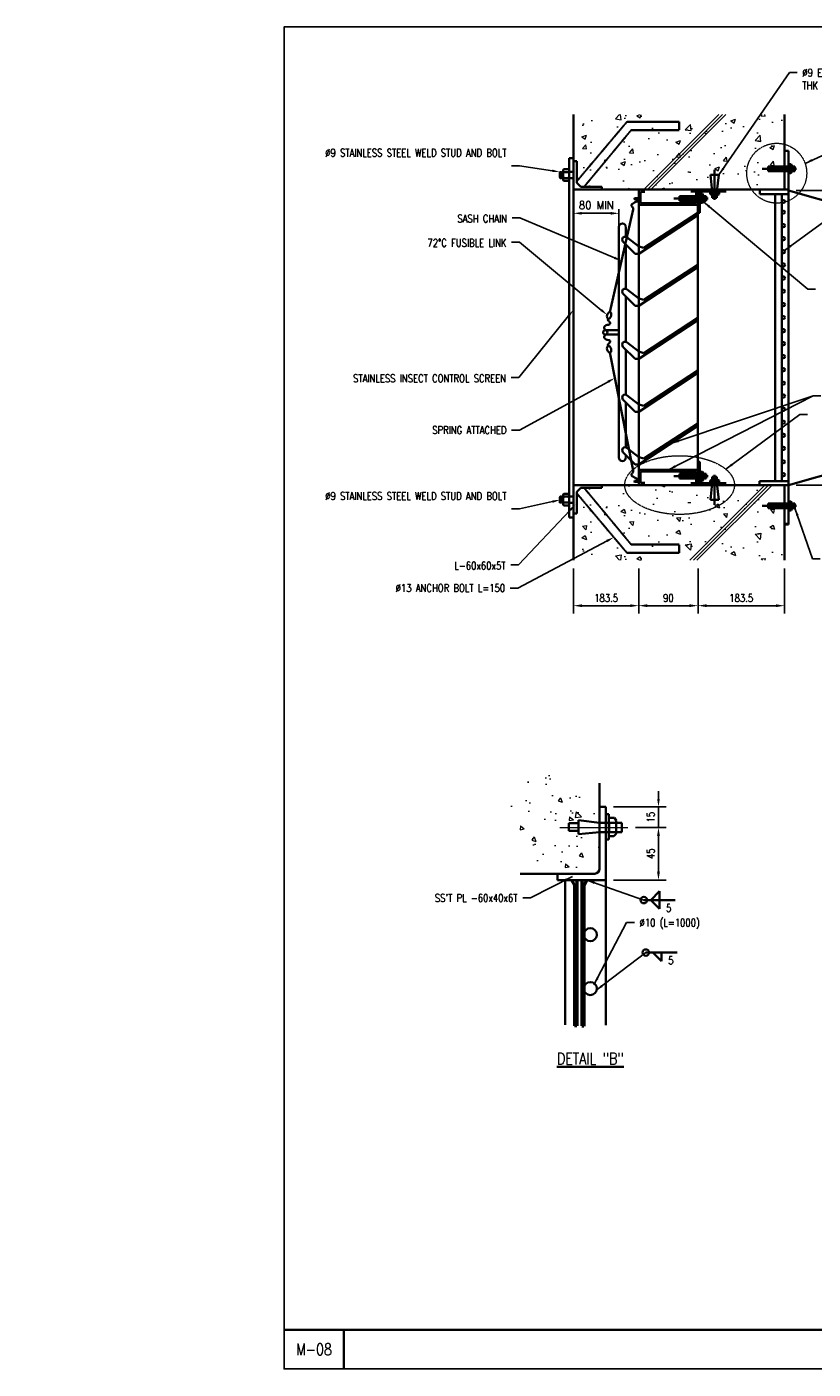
# Model space of a CAD drawing. Header units: millimetres. Extents: x -506728 to 491628, y -8 to 52070.
# Tile 1 of 13: x -9984 to 20530, y -8 to 52070. Entities that reach past the tile are written whole.
import ezdxf
from ezdxf import colors
from ezdxf.entities.mleader import LeaderData, LeaderLine
from ezdxf.math import Vec2, Vec3

# ---------------------------------------------------------------- set-up
doc = ezdxf.new("R2010")
doc.units = ezdxf.units.MM
doc.linetypes.add('CENTER2', pattern=[1.125, 0.75, -0.125, 0.125, -0.125])
doc.linetypes.add('HIDDEN', pattern=[0.375, 0.25, -0.125])
doc.layers.add('G-ANNO-TTLB-TEXT', color=3, linetype='Continuous')
doc.layers.add('M-DETL-FINE', color=8, linetype='Continuous')
for name, color, linetype, lineweight in [('M-ANNO-TEXT-DUCT', 2, 'Continuous', 35), ('M-SECT-GRPH', 3, 'Continuous', 35), ('M-SECT-MBND-THIN', 1, 'Continuous', 18), ('M-SECT-MCUT', 4, 'Continuous', 50)]:
    doc.layers.add(name, color=color, linetype=linetype, lineweight=lineweight)
doc.styles.add('1-100  1-8', font='simplex.shx', dxfattribs={"width": 0.9, "height": 318})
doc.styles.add('ROMANS', font='ROMANS.shx', dxfattribs={"width": 0.8})
doc.styles.get("Standard").update_dxf_attribs({"font": 'romans.shx', "width": 0.8, "height": 3})
doc.styles.add('Text', font='romans.shx', dxfattribs={"width": 0.8, "height": 3})
doc.dimstyles.new('1-100  1-8', dxfattribs={"dimscale": 100, "dimtxt": 318, "dimasz": 3.18, "dimexe": 1.59, "dimexo": 1.59, "dimgap": 1.59, "dimtad": 1, "dimtih": 1, "dimtoh": 1, "dimdec": 0, "dimzin": 0, "dimdsep": 46, "dimtxsty": '1-100  1-8', "dimcen": 3.18, "dimclrd": 256, "dimclre": 256, "dimclrt": 256, "dimadec": 0, "dimazin": 0, "dimtfac": 1, "dimtdec": 0, "dimtofl": 0, "dimtmove": 0, "dimatfit": 3, "dimfxl": 1, "dimtolj": 1, "dimtzin": 0, "dimlwd": -1, "dimlwe": -1, "dimarcsym": 0})
doc.dimstyles.new('NFL_1', dxfattribs={"dimscale": 0, "dimtxt": 3, "dimasz": 3.3, "dimexe": 3, "dimexo": 3, "dimgap": 1.5, "dimtad": 1, "dimdec": 0, "dimzin": 3, "dimdsep": 46, "dimtxsty": 'Text', "dimblk1": 'ARCHTICK', "dimblk2": 'ARCHTICK', "dimsah": 1, "dimcen": 3, "dimdle": 3, "dimclrd": 1, "dimclre": 1, "dimclrt": 2, "dimadec": 0, "dimazin": 0, "dimtfac": 0.75, "dimtdec": 0, "dimtmove": 2, "dimatfit": 3, "dimfxl": 0.125, "dimtfillclr": 1, "dimfrac": 2, "dimtolj": 1, "dimtzin": 0, "dimarcsym": 0})
doc.dimstyles.new('TBGA_100', dxfattribs={"dimscale": 100, "dimtxt": 3, "dimasz": 3, "dimexe": 2, "dimexo": 2, "dimgap": 2, "dimtad": 1, "dimtoh": 1, "dimdec": 3, "dimzin": 11, "dimdsep": 46, "dimtxsty": 'Standard', "dimcen": 0, "dimadec": 0, "dimazin": 3, "dimtfac": 0.85, "dimtdec": 3, "dimtmove": 0, "dimatfit": 3, "dimfxl": 1, "dimfrac": 1, "dimtolj": 1, "dimtzin": 15, "dimarcsym": 0})

# ---------------------------------------------------------------- blocks, each defined once
blk = doc.blocks.new('*D47')
at = {"layer": 'Defpoints', "color": 0, "transparency": 16777216}
for p in [(11229, 31351), (13761, 31351), (13761, 29613)]:
    blk.add_point(p, dxfattribs=at)
at = {"layer": 'M-ANNO-TEXT-DUCT', "color": 1, "lineweight": -2, "transparency": 16777216}
for p, q in [((11229, 31051), (11229, 29313)), ((13761, 31051), (13761, 29313)), ((11559, 29613), (13431, 29613))]:
    blk.add_line(p, q, dxfattribs=at)
at = {"layer": 'M-ANNO-TEXT-DUCT', "color": 1, "transparency": 16777216}
for points in [[(11559, 29668), (11559, 29558), (11229, 29613)], [(13431, 29668), (13431, 29558), (13761, 29613)]]:
    blk.add_solid(points, dxfattribs=at)
at = {"layer": 'M-ANNO-TEXT-DUCT', "color": 2, "transparency": 16777216, "insert": (12495, 29913), "char_height": 300, "attachment_point": 5, "style": 'Text'}
blk.add_mtext('\\A1;183.5', dxfattribs=at)
blk = doc.blocks.new('*D49')
at = {"layer": 'Defpoints', "color": 0, "transparency": 16777216}
for p in [(13761, 31351), (16061, 31351), (13761, 29613)]:
    blk.add_point(p, dxfattribs=at)
at = {"layer": 'M-ANNO-TEXT-DUCT', "color": 1, "lineweight": -2, "transparency": 16777216}
for p, q in [((13761, 31051), (13761, 29313)), ((16061, 31051), (16061, 29313)), ((15731, 29613), (14091, 29613))]:
    blk.add_line(p, q, dxfattribs=at)
at = {"layer": 'M-ANNO-TEXT-DUCT', "color": 1, "transparency": 16777216}
for points in [[(14091, 29668), (14091, 29558), (13761, 29613)], [(15731, 29668), (15731, 29558), (16061, 29613)]]:
    blk.add_solid(points, dxfattribs=at)
at = {"layer": 'M-ANNO-TEXT-DUCT', "color": 2, "transparency": 16777216, "insert": (14911, 29913), "char_height": 300, "attachment_point": 5, "style": 'Text'}
blk.add_mtext('\\A1;90', dxfattribs=at)
blk = doc.blocks.new('*D48')
at = {"layer": 'Defpoints', "color": 0, "transparency": 16777216}
for p in [(16061, 31351), (19418, 31351), (19418, 29613)]:
    blk.add_point(p, dxfattribs=at)
at = {"layer": 'M-ANNO-TEXT-DUCT', "color": 1, "lineweight": -2, "transparency": 16777216}
for p, q in [((16061, 31051), (16061, 29313)), ((19418, 31051), (19418, 29313)), ((16391, 29613), (19088, 29613))]:
    blk.add_line(p, q, dxfattribs=at)
at = {"layer": 'M-ANNO-TEXT-DUCT', "color": 1, "transparency": 16777216}
for points in [[(16391, 29668), (16391, 29558), (16061, 29613)], [(19088, 29668), (19088, 29558), (19418, 29613)]]:
    blk.add_solid(points, dxfattribs=at)
at = {"layer": 'M-ANNO-TEXT-DUCT', "color": 2, "transparency": 16777216, "insert": (17739, 29913), "char_height": 300, "attachment_point": 5, "style": 'Text'}
blk.add_mtext('\\A1;183.5', dxfattribs=at)
blk = doc.blocks.new('*D78')
at = {"layer": 'Defpoints', "color": 0, "transparency": 16777216}
for p in [(13486, 21011), (12483, 18969), (14527, 18969)]:
    blk.add_point(p, dxfattribs=at)
at = {"layer": 'M-ANNO-TEXT-DUCT', "color": 1, "lineweight": -2, "transparency": 16777216}
for p, q in [((13786, 21011), (14827, 21011)), ((14527, 20681), (14527, 19299)), ((12783, 18969), (14827, 18969))]:
    blk.add_line(p, q, dxfattribs=at)
at = {"layer": 'M-ANNO-TEXT-DUCT', "color": 1, "transparency": 16777216}
for points in [[(14472, 20681), (14582, 20681), (14527, 21011)], [(14472, 19299), (14582, 19299), (14527, 18969)]]:
    blk.add_solid(points, dxfattribs=at)
at = {"layer": 'M-ANNO-TEXT-DUCT', "color": 2, "transparency": 16777216, "insert": (14227, 19990), "char_height": 300, "attachment_point": 5, "rotation": 90, "style": 'Text'}
blk.add_mtext('\\A1;45', dxfattribs=at)
blk = doc.blocks.new('*D46')
at = {"layer": 'Defpoints', "color": 0, "transparency": 16777216}
for p in [(12995, 44835), (11229, 44217), (12995, 44217)]:
    blk.add_point(p, dxfattribs=at)
at = {"layer": 'G-ANNO-TTLB-TEXT', "transparency": 16777216}
for p, q in [((11229, 44376), (11229, 44994)), ((11547, 44835), (12677, 44835)), ((12995, 44376), (12995, 44994))]:
    blk.add_line(p, q, dxfattribs=at)
for points in [[(11547, 44888), (11547, 44782), (11229, 44835)], [(12677, 44888), (12677, 44782), (12995, 44835)]]:
    blk.add_solid(points, dxfattribs=at)
at = {"layer": 'G-ANNO-TTLB-TEXT', "transparency": 16777216, "insert": (12112, 45153), "char_height": 318, "attachment_point": 5, "style": '1-100  1-8'}
blk.add_mtext('\\A1;80 MIN', dxfattribs=at)
blk = doc.blocks.new('AecDtl_BoltNutSideThreads_CHex')
for p, q in [((0, 0.7), (0, -0.7)), ((1, 0.7), (1, -0.7))]:
    blk.add_line(p, q)
at = {"color": 0, "linetype": 'ByBlock', "lineweight": -2}
for p, q in [((0.87, 0.94), (0.12, 0.94)), ((0.87, 0.47), (0.12, 0.47)), ((0.87, -0.47), (0.12, -0.47)), ((0.87, -0.94), (0.12, -0.94)), ((1.5, -0.39), (1.5, -0.39))]:
    blk.add_line(p, q, dxfattribs=at)
blk.add_lwpolyline([(1, 0.5), (1.06, 0.39), (1.12, 0.5), (1.19, 0.39), (1.25, 0.5), (1.31, 0.39), (1.37, 0.5), (1.44, 0.39), (1.5, 0.5), (1.5, -0.39), (1.44, -0.5), (1.37, -0.39), (1.31, -0.5), (1.25, -0.39), (1.19, -0.5), (1.12, -0.39), (1.06, -0.5), (1, -0.39)], dxfattribs=at)
for centre, radius, start, end in [((0.28, 0.7), 0.283, 123.8901, 236.1099), ((0.94, 0), 0.943, 150.1582, 209.8418), ((0.72, 0.7), 0.283, 303.8901, 56.1099), ((0.06, 0), 0.943, 330.1582, 29.8418), ((0.28, -0.7), 0.283, 123.8901, 236.1099), ((0.72, -0.7), 0.283, 303.8901, 56.1099)]:
    blk.add_arc(centre, radius, start, end, dxfattribs=at)
at = {"layer": 'M-DETL-FINE'}
for p, q in [((1.06, 0.39), (1, -0.39)), ((1.06, -0.5), (1.12, 0.5)), ((1.19, 0.39), (1.12, -0.39)), ((1.19, -0.5), (1.25, 0.5)), ((1.31, 0.39), (1.25, -0.39)), ((1.31, -0.5), (1.37, 0.5)), ((1.44, 0.39), (1.37, -0.39)), ((1.44, -0.5), (1.47, 0.09))]:
    blk.add_line(p, q, dxfattribs=at)
blk = doc.blocks.new('*D81')
at = {"layer": 'Defpoints', "color": 0, "transparency": 16777216}
for p in [(19571, 45722), (19571, 34292), (33519, 34292)]:
    blk.add_point(p, dxfattribs=at)
at = {"layer": 'M-ANNO-TEXT-DUCT', "color": 1, "lineweight": -2, "transparency": 16777216}
for p, q in [((19871, 45722), (33819, 45722)), ((33519, 45392), (33519, 34622)), ((19871, 34292), (33819, 34292))]:
    blk.add_line(p, q, dxfattribs=at)
at = {"layer": 'M-ANNO-TEXT-DUCT', "color": 1, "transparency": 16777216}
for points in [[(33464, 45392), (33574, 45392), (33519, 45722)], [(33464, 34622), (33574, 34622), (33519, 34292)]]:
    blk.add_solid(points, dxfattribs=at)
at = {"layer": 'M-ANNO-TEXT-DUCT', "color": 2, "transparency": 16777216, "insert": (33219, 40007), "char_height": 300, "attachment_point": 5, "rotation": 90, "style": 'Text'}
blk.add_mtext('\\A1;600', dxfattribs=at)
blk = doc.blocks.new('*D82')
at = {"layer": 'Defpoints', "color": 0, "transparency": 16777216}
for p in [(12483, 21810), (14527, 21810), (13341, 21011)]:
    blk.add_point(p, dxfattribs=at)
at = {"layer": 'M-ANNO-TEXT-DUCT', "color": 1, "lineweight": -2, "transparency": 16777216}
for p, q in [((14527, 22110), (14527, 22410)), ((12783, 21810), (14827, 21810)), ((14527, 21011), (14527, 21810)), ((13641, 21011), (14827, 21011)), ((14527, 20711), (14527, 20411))]:
    blk.add_line(p, q, dxfattribs=at)
at = {"layer": 'M-ANNO-TEXT-DUCT', "color": 1, "transparency": 16777216}
for points in [[(14477, 22110), (14577, 22110), (14527, 21810)], [(14477, 20711), (14577, 20711), (14527, 21011)]]:
    blk.add_solid(points, dxfattribs=at)
at = {"layer": 'M-ANNO-TEXT-DUCT', "color": 2, "transparency": 16777216, "insert": (14227, 21411), "char_height": 300, "attachment_point": 5, "rotation": 90, "style": 'Text'}
blk.add_mtext('\\A1;15', dxfattribs=at)

msp = doc.modelspace()

# ---------------------------------------------------------------- hatches: boundary and pattern name
at = {"layer": 'M-SECT-MBND-THIN'}
h = msp.add_hatch(dxfattribs=at)
h.set_pattern_fill('AR-CONC', color=256, scale=10, style=0)
h.set_pattern_definition([(50, (-21392.1, 22033.9), (1821.847, -159.39), [190.5, -2095.5]), (355, (-21392, 22034), (-352.43, 1910.57), [152.4, -1676.4]), (100.451, (-21240.3, 22020.6), (1469.425, 1751.17), [161.9, -1780.9]), (46.184, (-21392, 22542), (2710.79, -420.42), [285.75, -3143.25]), (96.6356, (-21166.2, 22507), (2374.04, 2474.26), [242.85, -2671.35]), (351.184, (-21392, 22542), (2374.05, 2474.25), [228.6, -2514.6]), (21, (-21138.1, 22414.9), (1516.15, -1022.655), [190.5, -2095.5]), (326, (-21138, 22415), (618.02, 1841.88), [152.4, -1676.4]), (71.4514, (-21011.7, 22329.7), (2134.165, 819.23), [161.9, -1780.9]), (37.5, (-21392.1, 22033.9), (30.886, 845.55), [0, -1656.08, 0, -1701.8, 0, -1682.75]), (7.5, (-21392.1, 22033.9), (668.197, 1001.806), [0, -970.28, 0, -1617.98, 0, -641.35]), (327.5, (-21958.5, 22033.9), (1355.906, -57.287), [0, -635, 0, -1981.2, 0, -2628.9]), (317.5, (-22212.5, 22033.9), (1481.292, 254.265), [0, -825.5, 0, -1315.72, 0, -1866.9])])
h.paths.add_polyline_path([(17147.2, 48666.4), (17011.5, 48666.4), (14100.4, 45755.3), (14236.1, 45755.3)])
h.paths.add_polyline_path([(17011.5, 48666.4), (16870.9, 48666.4), (13959.9, 45755.3), (14100.4, 45755.3)])
h.paths.add_polyline_path([(19417.5, 48666.4), (17147.2, 48666.4), (14236.1, 45755.3), (16606.1, 45755.3), (16551.9, 46328.1), (16872.5, 46328.1), (16802.1, 45755.3), (19417.5, 45755.3), (19417.5, 46465.7), (18778.2, 46465.7), (18778.2, 46645.5), (19417.5, 46645.5)])
h.paths.add_polyline_path([(16870.9, 48666.4), (11228.5, 48666.4), (11228.5, 46862.1), (11362.8, 46862.1), (11362.8, 46015), (11514.9, 45862.9), (12323.2, 45862.9), (12323.2, 45755.3), (13959.9, 45755.3)])
h = msp.add_hatch(dxfattribs=at)
h.set_pattern_fill('AR-CONC', color=256, scale=10, style=0)
h.set_pattern_definition([(310, (-21392.1, 58013.9), (1821.847, 159.39), [190.5, -2095.5]), (5, (-21392, 58013.9), (-352.43, -1910.57), [152.4, -1676.4]), (259.549, (-21240.3, 58027.1), (1469.425, -1751.17), [161.9, -1780.9]), (313.816, (-21392, 57505.9), (2710.79, 420.42), [285.75, -3143.25]), (263.3644, (-21166.2, 57541), (2374.04, -2474.26), [242.85, -2671.35]), (8.816, (-21392, 57506), (2374.05, -2474.25), [228.6, -2514.6]), (339, (-21138.1, 57632.9), (1516.15, 1022.655), [190.5, -2095.5]), (34, (-21138, 57632.9), (618.02, -1841.88), [152.4, -1676.4]), (288.5486, (-21011.7, 57718), (2134.165, -819.23), [161.9, -1780.9]), (322.5, (-21392.1, 58013.87), (30.886, -845.55), [0, -1656.08, 0, -1701.8, 0, -1682.75]), (352.5, (-21392.1, 58013.9), (668.197, -1001.806), [0, -970.28, 0, -1617.98, 0, -641.35]), (32.5, (-21958.5, 58013.87), (1355.906, 57.287), [0, -635, 0, -1981.2, 0, -2628.9]), (42.5, (-22212.5, 58013.9), (1481.292, -254.265), [0, -825.5, 0, -1315.72, 0, -1866.9])])
h.paths.add_polyline_path([(17147.2, 31381.4), (17011.5, 31381.4), (14100.4, 34292.5), (14236.1, 34292.5)])
h.paths.add_polyline_path([(17011.5, 31381.4), (16870.9, 31381.4), (13959.9, 34292.5), (14100.4, 34292.5)])
h.paths.add_polyline_path([(19417.5, 31381.4), (17147.2, 31381.4), (14236.1, 34292.5), (16606.1, 34292.5), (16551.9, 33719.7), (16872.5, 33719.7), (16802.1, 34292.5), (19417.5, 34292.5), (19417.5, 33582.1), (18778.2, 33582.1), (18778.2, 33402.2), (19417.5, 33402.2)])
h.paths.add_polyline_path([(16870.9, 31381.4), (11228.5, 31381.4), (11228.5, 33185.7), (11362.8, 33185.7), (11362.8, 34032.8), (11514.9, 34184.8), (12323.2, 34184.8), (12323.2, 34292.5), (13959.9, 34292.5)])
h = msp.add_hatch(dxfattribs=at)
h.set_pattern_fill('AR-CONC', color=256, scale=10, angle=-90, style=0)
h.set_pattern_definition([(320, (-35724, 88073), (-159.39, -1821.847), [190.5, -2095.5]), (265, (-35724, 88073), (1910.566, 352.43), [152.4, -1676.4]), (10.451, (-35737.3, 87921.1), (1751.167, -1469.425), [161.9, -1780.9]), (316.1842, (-35216, 88073), (-420.423, -2710.79), [285.75, -3143.25]), (6.6356, (-35251, 87847), (2474.256, -2374.04), [242.85, -2671.35]), (261.184, (-35216, 88073), (2474.25, -2374.05), [228.6, -2514.6]), (291, (-35343, 87819), (-1022.655, -1516.15), [190.5, -2095.5]), (236, (-35343, 87819), (1841.88, -618.02), [152.4, -1676.4]), (341.4514, (-35428.2, 87692.6), (819.23, -2134.165), [161.9, -1780.9]), (307.5, (-35724, 88072.96), (845.5504, -30.886), [0, -1656.08, 0, -1701.8, 0, -1682.75]), (277.5, (-35724, 88073), (1001.806, -668.197), [0, -970.28, 0, -1617.98, 0, -641.35]), (237.5, (-35724, 88639.4), (-57.2874, -1355.906), [0, -635, 0, -1981.2, 0, -2628.9]), (227.5, (-35724, 88893.4), (254.265, -1481.292), [0, -825.5, 0, -1315.72, 0, -1866.9])])
h.paths.add_polyline_path([(12053.7, 19211.5, 0.4050648), (12243.5, 19407.4), (12243.5, 20826.3), (11419.9, 20751.1), (11419.9, 20881.8), (11054.2, 20881.8), (11054.2, 21169.3), (11419.9, 21169.3), (11419.9, 21291.3), (12243.5, 21186), (12243.5, 22503.4), (9842.7, 23146.7), (8648.5, 21952.5), (9157.6, 19211.5)])
at = {"layer": 'M-SECT-MCUT'}
h = msp.add_hatch(color=256, dxfattribs=at)
h.paths.add_polyline_path([(11628.3, 13306.6), (11628.3, 18748.1), (11752, 18961.6), (11546.8, 18961.6), (11546.8, 13306.6)])
h.paths.add_polyline_path([(11272, 18755.6), (11272, 13314), (11353.5, 13314), (11353.5, 18961.6), (11152.1, 18961.6)])

# ---------------------------------------------------------------- linework, layer by layer
at = {"layer": 'Defpoints'}
msp.add_lwpolyline([(76200, 52070), (0, 52070), (0, 0), (76200, 0)], close=True, dxfattribs=at)
at = {"layer": 'M-ANNO-TEXT-DUCT'}
for p, q in [((14569.3, 18530.9), (14230.3, 18191.8)), ((14569.3, 18530.9), (14569.3, 17852.7)), ((13957.4, 18191.8), (15170.8, 18191.8)), ((14569.3, 17852.7), (14230.3, 18191.8)), ((14033.6, 16154.2), (15247, 16154.2)), ((14645.6, 15815.2), (14306.5, 16154.2)), ((14645.6, 15815.2), (14645.6, 16154.2)), ((76200, 1519), (16.8, 1519)), ((2322.9, 1519), (2322.9, -7.9))]:
    msp.add_line(p, q, dxfattribs=at)
for centre in [(13957.4, 18191.8), (14033.6, 16154.2)]:
    msp.add_circle(centre, 125.3, dxfattribs=at)
at = {"layer": 'M-SECT-GRPH'}
for p, q in [((11228.5, 45755.3), (11228.5, 48666.4)), ((19417.5, 45755.3), (19417.5, 48665.3)), ((11228.5, 46969), (11066.7, 46969)), ((11066.7, 46969), (11066.7, 33039.4)), ((19571.2, 47261.2), (19417.5, 47261.2)), ((19571.2, 45755.3), (19571.2, 47261.2)), ((11228.5, 46862.1), (11362.8, 46862.1)), ((11362.8, 46862.1), (11362.8, 46015)), ((16705.6, 46517.6), (16705.6, 45363.4)), ((18551.3, 46558.1), (19888.7, 46558.1)), ((19818.7, 46645.5), (18778.2, 46645.5)), ((18778.2, 46645.5), (18778.2, 46465.7)), ((18778.2, 46465.7), (19818.7, 46465.7)), ((19571.2, 46740.5), (19676.2, 46740.5)), ((19663.6, 46388.3), (19571.2, 46388.3)), ((19705.9, 46430.7), (19663.6, 46388.3)), ((19676.2, 46740.5), (19705.9, 46688.9)), ((19705.9, 46688.9), (19705.9, 46430.7)), ((19818.7, 46465.7), (19818.7, 46645.5)), ((11362.8, 46015), (11514.9, 45862.9)), ((11514.9, 45862.9), (12323.2, 45862.9)), ((12323.2, 45862.9), (12323.2, 45755.3)), ((16551.9, 46328.1), (16872.5, 46328.1)), ((16613.2, 45681), (16551.9, 46328.1)), ((16872.5, 46328.1), (16793, 45681)), ((19571.2, 45755.3), (11228.5, 45755.3)), ((13761.3, 45755.3), (13761.3, 34292.5)), ((14001.5, 45672.2), (13824.4, 45672.2)), ((13824.4, 45672.2), (13824.4, 45229.7)), ((15116.8, 45411.1), (16454.2, 45411.1)), ((16384.2, 45498.5), (15343.7, 45498.5)), ((15343.7, 45498.5), (15343.7, 45318.6)), ((15343.7, 45318.6), (16384.2, 45318.6)), ((15785.6, 45681), (17149.2, 45681)), ((15989.3, 45229.7), (15989.3, 45681)), ((16060.8, 45755.3), (16060.8, 34292.5)), ((16134.1, 45681), (16134.1, 44856.7)), ((16136.7, 45593.4), (16241.7, 45593.4)), ((16241.7, 45593.4), (16271.5, 45541.9)), ((16271.5, 45541.9), (16271.5, 45283.6)), ((16384.2, 45318.6), (16384.2, 45498.5)), ((16535.8, 45588.5), (16535.8, 45680.9)), ((16578.2, 45546.1), (16535.8, 45588.5)), ((16836.4, 45546.1), (16578.2, 45546.1)), ((16793, 45681), (16613.2, 45681)), ((16613.2, 45433.4), (16613.2, 45681)), ((16613.2, 45433.4), (16793, 45433.4)), ((16793, 45433.4), (16793, 45681)), ((16888, 45575.9), (16836.4, 45546.1)), ((16888, 45680.9), (16888, 45575.9)), ((18458.3, 45755.3), (18458.3, 45574.5)), ((18458.3, 45574.5), (19571.2, 45574.5)), ((19571.2, 45574.5), (18458.3, 45574.5)), ((19058.4, 45574.5), (19058.4, 34440.1)), ((19319.7, 45574.5), (19319.7, 34440.1)), ((19571.2, 45574.5), (19571.2, 45755.3)), ((19571.2, 45574.5), (19571.2, 32759.1)), ((13546.7, 44981.1), (12646, 41000.8)), ((13761.3, 45163.8), (16060.8, 45163.8)), ((13824.4, 45229.7), (15989.3, 45229.7)), ((13964.1, 43491.7), (16060.8, 44857.6)), ((16134.1, 44856.7), (16060.8, 44857.6)), ((16229.1, 45241.3), (16136.7, 45241.3)), ((16271.5, 45283.6), (16229.1, 45241.3)), ((12994.5, 35358.4), (12994.5, 44308.6)), ((16060.8, 44765), (13761.3, 43262)), ((13309.3, 43895.8), (13761.3, 43546)), ((13624.7, 43262), (13150.1, 43736.6)), ((13761.3, 43262), (13624.7, 43262)), ((13761.3, 43546), (13964.1, 43491.7)), ((16060.8, 42747.9), (13761.3, 41244.9)), ((13964.1, 41474.6), (16060.8, 42840.5)), ((13624.7, 41244.9), (13150.1, 41719.5)), ((13309.3, 41878.7), (13761.3, 41528.9)), ((13761.3, 41244.9), (13624.7, 41244.9)), ((13761.3, 41528.9), (13964.1, 41474.6)), ((16060.8, 40688.3), (13761.3, 39185.3)), ((13964.1, 39415), (16060.8, 40780.9)), ((12486.5, 40297.8), (12994.5, 40297.8)), ((12486.5, 40135.1), (12994.5, 40135.1)), ((13624.7, 39185.3), (13150.1, 39659.9)), ((13309.3, 39819.1), (13761.3, 39469.3)), ((13546.7, 34854.5), (12645.4, 39431.9)), ((13761.3, 39185.3), (13624.7, 39185.3)), ((13761.3, 39469.3), (13964.1, 39415)), ((16060.8, 38640.4), (13761.3, 37137.5)), ((13964.1, 37367.1), (16060.8, 38733)), ((13624.7, 37137.5), (13150.1, 37612.1)), ((13309.3, 37771.3), (13761.3, 37421.4)), ((13761.3, 37137.5), (13624.7, 37137.5)), ((13761.3, 37421.4), (13964.1, 37367.1)), ((16060.8, 36592.7), (13761.3, 35089.7)), ((13964.1, 35319.4), (16060.8, 36685.3)), ((13624.7, 35089.7), (13150.1, 35564.3)), ((13309.3, 35723.5), (13761.3, 35373.7)), ((13761.3, 35089.7), (13624.7, 35089.7)), ((13761.3, 35373.7), (13964.1, 35319.4)), ((16134.1, 35191.1), (16060.8, 35190.2)), ((16134.1, 34366.8), (16134.1, 35191.1)), ((13761.3, 34884), (16060.8, 34884)), ((13824.4, 34375.6), (13824.4, 34818.1)), ((13824.4, 34818.1), (15989.3, 34818.1)), ((14001.5, 34375.6), (13824.4, 34375.6)), ((15116.8, 34636.7), (16454.2, 34636.7)), ((15343.7, 34729.2), (16384.2, 34729.2)), ((15343.7, 34549.3), (15343.7, 34729.2)), ((16384.2, 34549.3), (15343.7, 34549.3)), ((15989.3, 34818.1), (15989.3, 34366.8)), ((16229.1, 34806.5), (16136.7, 34806.5)), ((16136.7, 34454.4), (16241.7, 34454.4)), ((16271.5, 34764.1), (16229.1, 34806.5)), ((16241.7, 34454.4), (16271.5, 34505.9)), ((16271.5, 34505.9), (16271.5, 34764.1)), ((16384.2, 34729.2), (16384.2, 34549.3)), ((16578.2, 34501.6), (16535.8, 34459.3)), ((16535.8, 34459.3), (16535.8, 34366.9)), ((16836.4, 34501.6), (16578.2, 34501.6)), ((16613.2, 34614.4), (16793, 34614.4)), ((16613.2, 34614.4), (16613.2, 34366.8)), ((16705.6, 33530.2), (16705.6, 34684.4)), ((16793, 34614.4), (16793, 34366.8)), ((16888, 34471.9), (16836.4, 34501.6)), ((16888, 34366.9), (16888, 34471.9)), ((18453.3, 34292.5), (18453.3, 34440.1)), ((18453.3, 34440.1), (19571.2, 34440.1)), ((19571.2, 34292.5), (11228.5, 34292.5)), ((11228.5, 34292.5), (11228.5, 31554.2)), ((19571.2, 34292.5), (11228.5, 34292.5)), ((11228.5, 34292.5), (11228.5, 31381.4)), ((11362.8, 34032.8), (11514.9, 34184.8)), ((11362.8, 33185.7), (11362.8, 34032.8)), ((11514.9, 34184.8), (12323.2, 34184.8)), ((12323.2, 34184.8), (12323.2, 34292.5)), ((15785.6, 34366.8), (17149.2, 34366.8)), ((16613.2, 34366.8), (16551.9, 33719.7)), ((16793, 34366.8), (16613.2, 34366.8)), ((16872.5, 33719.7), (16793, 34366.8)), ((19417.5, 34292.5), (19417.5, 31382.5)), ((19420.1, 34292.5), (19420.1, 31712.6)), ((19571.2, 34292.5), (19571.2, 32786.6)), ((16551.9, 33719.7), (16872.5, 33719.7)), ((18551.3, 33489.7), (19888.7, 33489.7)), ((18778.2, 33582.1), (19818.7, 33582.1)), ((18778.2, 33402.2), (18778.2, 33582.1)), ((19818.7, 33402.2), (18778.2, 33402.2)), ((19663.6, 33659.4), (19571.2, 33659.4)), ((19705.9, 33617.1), (19663.6, 33659.4)), ((19676.2, 33307.3), (19705.9, 33358.9)), ((19705.9, 33358.9), (19705.9, 33617.1)), ((19818.7, 33582.1), (19818.7, 33402.2)), ((11066.7, 33039.4), (11223.9, 33039.4)), ((11228.5, 33185.7), (11362.8, 33185.7)), ((19571.2, 33307.3), (19676.2, 33307.3)), ((19571.2, 32786.6), (19417.5, 32786.6)), ((19571.2, 32759.1), (19420.1, 32759.1)), ((12243.5, 19407.4), (12243.5, 22723.9)), ((12482.7, 21810.2), (12243.5, 21810.2)), ((12482.7, 21810.2), (12482.7, 13338.6)), ((12482.7, 21517.8), (12603.9, 21517.8)), ((12603.9, 21517.8), (12603.9, 20542)), ((12610.2, 21375.9), (12820.2, 21375.9)), ((12820.2, 21375.9), (12879.7, 21272.8)), ((11419.9, 21169.3), (11054.2, 21169.3)), ((11054.2, 21169.3), (11054.2, 20881.8)), ((11054.2, 20881.8), (11419.9, 20881.8)), ((12243.5, 21186), (11419.9, 21291.3)), ((11419.9, 21291.3), (11419.9, 20751.1)), ((12610, 21186), (12243.5, 21186)), ((12610, 21186), (12610, 20826.3)), ((13105.2, 21186), (12610, 21186)), ((12879.7, 21272.8), (12879.7, 20756.3)), ((13105.2, 20826.3), (13105.2, 21186)), ((11419.9, 20751.1), (12243.5, 20826.3)), ((12610, 20826.3), (12243.5, 20826.3)), ((12603.9, 20542), (12482.7, 20542)), ((13105.2, 20826.3), (12610, 20826.3)), ((12795, 20671.6), (12610.2, 20671.6)), ((12879.7, 20756.3), (12795, 20671.6)), ((9157.6, 19211.5), (12053.7, 19211.5)), ((10605.6, 19211.5), (10605.6, 18961.6)), ((10605.6, 18961.6), (12482.7, 18961.6)), ((10912.5, 18961.6), (10912.5, 13350))]:
    msp.add_line(p, q, dxfattribs=at)
at = {"layer": 'M-SECT-GRPH', "linetype": 'HIDDEN', "ltscale": 10}
for p, q in [((13307.4, 48390.3), (11380.8, 46105.2)), ((13464.1, 48057.9), (11657.1, 45883.6)), ((15325.1, 48390.3), (13307.4, 48390.3)), ((15325.1, 48057.9), (13464.1, 48057.9)), ((15325.1, 48390.3), (15325.1, 48057.9)), ((11228.5, 34292.5), (11228.5, 45755.3)), ((13307.4, 31657.5), (11362.8, 33963.9)), ((13464.1, 31989.9), (11639.9, 34184.8)), ((15325.1, 31989.9), (13464.1, 31989.9)), ((15325.1, 31657.5), (15325.1, 31989.9)), ((15325.1, 31657.5), (13307.4, 31657.5))]:
    msp.add_line(p, q, dxfattribs=at)
at = {"layer": 'M-SECT-GRPH', "color": 1, "linetype": 'HIDDEN'}
for p, q in [((11228.5, 46438.5), (11066.7, 46438.5)), ((11228.5, 46197.5), (11066.7, 46197.5)), ((11228.5, 33850.3), (11066.7, 33850.3)), ((11228.5, 33609.3), (11066.7, 33609.3))]:
    msp.add_line(p, q, dxfattribs=at)
at = {"layer": 'M-SECT-GRPH', "ltscale": 10}
for p, q in [((19571.2, 45722.2), (22683.3, 44840.3)), ((19571.2, 34292.5), (22683.3, 35174.4))]:
    msp.add_line(p, q, dxfattribs=at)
at = {"layer": 'M-SECT-GRPH', "linetype": 'HIDDEN'}
for p, q in [((13260, 44308.6), (13260, 43924.6)), ((13260, 43626.7), (13260, 41907.5)), ((13260, 41609.6), (13260, 39847.9)), ((13260, 39550), (13260, 37800.1)), ((13260, 37502.1), (13260, 35752.3)), ((13260, 35454.4), (13260, 35358.4))]:
    msp.add_line(p, q, dxfattribs=at)
at = {"layer": 'M-SECT-GRPH'}
for centre, radius in [((19380.4, 45292.6), 60.7), ((19380.4, 44877.9), 60.7), ((19380.4, 44360.2), 60.7), ((19380.4, 43853.1), 60.7), ((19380.4, 43344.8), 60.7), ((19380.4, 42831), 60.7), ((19380.4, 42324.9), 60.7), ((19380.4, 41815.1), 60.7), ((19380.4, 41294.7), 60.7), ((19380.4, 40793.1), 60.7), ((19380.4, 40280.8), 60.7), ((19380.4, 39779.2), 60.7), ((19380.3, 39276.4), 60.7), ((19380.3, 38766.5), 60.7), ((19380.3, 38246.1), 60.7), ((19380.3, 37744.5), 60.7), ((19380.3, 37232.2), 60.7), ((19380.3, 36730.6), 60.7), ((19380.3, 36224.5), 60.7), ((19380.3, 35714.7), 60.7), ((19380.3, 35194.3), 60.7), ((19380.3, 34692.6), 60.7), ((11882.5, 16849), 254.2), ((11882.5, 14757.4), 254.2)]:
    msp.add_circle(centre, radius, dxfattribs=at)
for centre, radius, start, end in [((13606.5, 45401.9), 17.4, 90, 257.31123), ((13543.3, 44981.4), 407.9, 66.78786, 81.62672), ((13761.3, 42286.9), 3136.3, 90, 92.82929), ((13691.4, 45327.4), 31.6, 293.27089, 66.40433), ((13534.2, 45144), 59.7, 119.5735, 236.93421), ((13439.7, 45003.8), 109.3, 348.02093, 55.51655), ((14141.1, 44203.3), 1179.1, 111.76285, 122.66353), ((13127.3, 44308.6), 132.8, 0, 180), ((13229.7, 43816.2), 112.6, 45, 225), ((13229.7, 41799.1), 112.6, 45, 225), ((12654.7, 40699.9), 89.3, 150, 195.28455), ((12359.6, 40393.9), 351.3, 32.92825, 53.50224), ((12527.3, 40399), 109.2, 164.55425, 248.0586), ((12527.3, 40033.9), 109.2, 111.9414, 195.44575), ((12579.2, 40327.2), 186.7, 87.95954, 147.2983), ((12595.8, 40572.9), 59.9, 260.50058, 11.59148), ((12579.2, 40105.7), 186.7, 212.7017, 272.04046), ((12654.7, 39733), 89.3, 164.71545, 210), ((12359.6, 40038.9), 351.3, 306.49776, 327.07175), ((12595.8, 39860), 59.9, 348.40852, 99.49942), ((13229.7, 39739.5), 112.6, 45, 225), ((13229.7, 37691.7), 112.6, 45, 225), ((13229.7, 35643.9), 112.6, 45, 225), ((13127.3, 35358.4), 132.8, 180, 0), ((13534.2, 34691.6), 59.7, 123.06579, 240.4265), ((13439.7, 34831.8), 109.3, 304.48345, 11.97907), ((14141.1, 35632.3), 1179.1, 237.33647, 248.23715), ((13606.5, 34433.6), 17.4, 102.68877, 270), ((13543.3, 34854.2), 407.9, 278.37328, 293.21214), ((13761.3, 37548.7), 3136.3, 267.17071, 270), ((13691.4, 34508.2), 31.6, 293.59567, 66.72911), ((12047.6, 19407.4), 196, 271.79546, 0)]:
    msp.add_arc(centre, radius, start, end, dxfattribs=at)
for centre, major_axis, ratio in [((12611.7, 40872.7), (34.3, 128.2), 0.5863498), ((12461.3, 40216.4), (0, 85.5), 0.9571421)]:
    msp.add_ellipse(centre, major_axis=major_axis, ratio=ratio, dxfattribs=at)
at = {"layer": 'M-SECT-GRPH', "extrusion": (0, 0, -1)}
msp.add_ellipse((12611.7, 39560.2), major_axis=(34.3, -128.2), ratio=0.5863498, dxfattribs=at)
at = {"layer": 'M-SECT-MBND-THIN'}
for p, q in [((13959.9, 45755.3), (16870.9, 48666.4)), ((14100.4, 45755.3), (17011.5, 48666.4)), ((14236.1, 45755.3), (17147.2, 48666.4)), ((18656.4, 34292.5), (15745.3, 31381.4)), ((18792.1, 34292.5), (15881, 31381.4)), ((18932.6, 34292.5), (16021.6, 31381.4))]:
    msp.add_line(p, q, dxfattribs=at)
at = {"layer": 'M-SECT-MBND-THIN', "linetype": 'CENTER2'}
msp.add_line((10696.7, 21011.2), (13341.4, 21011.2), dxfattribs=at)
at = {"layer": 'M-SECT-MBND-THIN', "linetype": 'HIDDEN', "ltscale": 10}
msp.add_circle((19116.2, 46391.7), 1162, dxfattribs=at)
msp.add_ellipse((15347.3, 34292.5), major_axis=(-2127.7, 0), ratio=0.5358894, dxfattribs=at)
at = {"layer": 'M-SECT-MCUT'}
for p, q in [((11152.1, 18961.6), (11272, 18755.6)), ((11272, 18755.6), (11272, 13308.2)), ((11353.5, 18961.6), (11353.5, 13314)), ((11546.8, 18961.6), (11546.8, 13306.6)), ((11752, 18961.6), (11628.3, 18748.1)), ((11628.3, 18748.1), (11628.3, 13300.7)), ((11353.5, 13314), (11272, 13314)), ((11546.8, 13306.6), (11628.3, 13306.6))]:
    msp.add_line(p, q, dxfattribs=at)

# ---------------------------------------------------------------- block references
at = {"layer": 'M-SECT-GRPH', "xscale": -240.9952, "yscale": 240.9952, "zscale": 240.9952}
msp.add_blockref('AecDtl_BoltNutSideThreads_CHex', (11066.7, 46318), dxfattribs=at)
at = {"layer": 'M-SECT-GRPH', "xscale": 240.9952, "yscale": 240.9952, "zscale": 240.9952, "rotation": 180}
msp.add_blockref('AecDtl_BoltNutSideThreads_CHex', (11066.7, 33729.8), dxfattribs=at)

# ---------------------------------------------------------------- texts
at = {"layer": 'M-ANNO-TEXT-DUCT'}
for s, insert, char_height, attachment_point in [('%%C9 EXPANSION ANCHOR BOLT\\PTHK 6MM (W:40)', (20109.2, 50444.6), 300, 1), ("SS'T PL -60x40x6T", (9057.9, 18424.4), 300, 3), ('5', (14819.9, 18027.4), 300, 1), ('%%C10 (L=1000)', (13791.4, 17466.4), 300, 1), ('5', (14905.1, 15997.6), 300, 1), ('{\\LDETAIL "B"}', (10585.8, 12266), 450, 1)]:
    msp.add_mtext(s, dxfattribs=dict(at, insert=insert, char_height=char_height, attachment_point=attachment_point))
at = {"layer": 'M-ANNO-TEXT-DUCT', "insert": (1161.5, 759.5), "char_height": 450, "width": 2322.932, "attachment_point": 5}
msp.add_mtext('M-08', dxfattribs=at)

# ---------------------------------------------------------------- dimensions: what is measured, and where the dimension line sits
at = {"layer": 'G-ANNO-TTLB-TEXT'}
dim = msp.add_linear_dim(base=(12994.5, 44834.7), p1=(11228.5, 44217.2), p2=(12994.5, 44217.2), text='80 MIN', dimstyle='1-100  1-8', dxfattribs=at)
dim.commit()
dim.dimension.update_dxf_attribs({"geometry": '*D46', "text_midpoint": (12111.5, 45152.7)})
at = {"layer": 'M-ANNO-TEXT-DUCT'}
for base, p1, p2, angle, text, picture, middle in [((33518.7, 34292.5), (19571.2, 45722.2), (19571.2, 34292.5), 90, '600', '*D81', (33218.7, 40007.3)), ((14526.8, 18969), (13486, 21010.7), (12482.7, 18969), 270, '45', '*D78', (14226.8, 19989.9))]:
    dim = msp.add_linear_dim(base=base, p1=p1, p2=p2, angle=angle, text=text, dimstyle='NFL_1', dxfattribs=at)
    dim.commit()
    dim.dimension.update_dxf_attribs({"geometry": picture, "text_midpoint": middle})
for base, p1, p2, text, picture, middle in [((13761.3, 29613.2), (11228.5, 31350.7), (13761.3, 31350.7), '183.5', '*D47', (12494.9, 29913.2)), ((13761.3, 29613.2), (16060.8, 31350.7), (13761.3, 31350.7), '90', '*D49', (14911.1, 29913.2)), ((19417.5, 29613.2), (16060.8, 31350.7), (19417.5, 31350.7), '183.5', '*D48', (17739.2, 29913.2))]:
    dim = msp.add_linear_dim(base=base, p1=p1, p2=p2, text=text, dimstyle='NFL_1', dxfattribs=at)
    dim.commit()
    dim.dimension.update_dxf_attribs({"geometry": picture, "text_midpoint": middle})
dim = msp.add_linear_dim(base=(14526.8, 21810.2), p1=(13341.4, 21011.2), p2=(12482.7, 21810.2), angle=90, text='15', dimstyle='NFL_1', override={"dimasz": 3}, dxfattribs=at)
dim.commit()
dim.dimension.update_dxf_attribs({"geometry": '*D82', "text_midpoint": (14226.8, 21410.7)})

# ---------------------------------------------------------------- leaders
at = {"layer": 'M-ANNO-TEXT-DUCT', "annotation_type": 0, "has_hookline": 1}
for points, hookline_direction, text_width in [([(16872.5, 46328.1), (19609.2, 50294.6), (19909.2, 50294.6)], 0, 5394.3), ([(20213.9, 46772.9), (24605.6, 48802.3), (24905.6, 48802.3)], 0, 5120), ([(19418.1, 43392.4), (24658.9, 47213.9), (24958.9, 47213.9)], 0, 4845.7), ([(16271.5, 45283.6), (20324.8, 41889.6), (20624.8, 41889.6)], 0, 1508.6), ([(14911.1, 34884), (20525.4, 37751), (20825.4, 37751)], 0, 4011.4), ([(17136.1, 34909.8), (20014.3, 37030.5), (20314.3, 37030.5)], 0, 5085.7), ([(19818.7, 33402.2), (20505, 31429.3), (20805, 31429.3)], 0, 5394.3), ([(11186.1, 19104.7), (9557.9, 18274.4), (9257.9, 18274.4)], 1, 3634.3), ([(12023.1, 14901.9), (13291.4, 17316.4), (13591.4, 17316.4)], 0, 2560)]:
    msp.add_leader(points, dimstyle='TBGA_100', override={"dimgap": 2, "dimtad": 0}, dxfattribs=dict(at, hookline_direction=hookline_direction, text_width=text_width))
at = {"layer": 'M-ANNO-TEXT-DUCT'}
for points in [[(15012.8, 35907.7), (20525.4, 37751)], [(11752, 18961.6), (13957.4, 18191.8)], [(12093.5, 14679.1), (14033.6, 16154.2)]]:
    msp.add_leader(points, dimstyle='TBGA_100', override={"dimgap": 2, "dimtad": 0}, dxfattribs=at)
ml = msp.add_multileader_mtext('Standard', dxfattribs=at)
ml.set_content('%%C9 STAINLESS STEEL WELD STUD AND BOLT  ', color=256, style='ROMANS')
ml.set_leader_properties()
ml.build(insert=Vec2(0, 0))
ml.multileader.update_dxf_attribs({"text_right_attachment_type": 3, "dogleg_length": 3, "arrow_head_size": 300, "scale": 100})
ctx = ml.context
ctx.base_point, ctx.scale, ctx.char_height, ctx.arrow_head_size, ctx.landing_gap_size, ctx.plane_origin = Vec3(3537.9, 47182.2), 100, 300, 300, 200, Vec3(7065.3, 49894.1)
ctx.right_attachment, ctx.text_align_type = 3, 2
notes = []
notes.append((ctx, [(1, (1, 1, 0), (9129.4, 46682.2), (-1, 0), 300, [(0, [(10705.2, 46438.5)], 0, [])])]))
ctx.mtext.insert, ctx.mtext.width, ctx.mtext.alignment, ctx.mtext.flow_direction = Vec3(8629.4, 47332.2), 5153.57, 3, 5
ml = msp.add_multileader_mtext('Standard', dxfattribs=at)
ml.set_content('SASH CHAIN', color=256, style='ROMANS')
ml.set_leader_properties()
ml.build(insert=Vec2(0, 0))
ml.multileader.update_dxf_attribs({"text_right_attachment_type": 3, "dogleg_length": 3, "arrow_head_size": 300, "scale": 100})
ctx = ml.context
ctx.base_point, ctx.scale, ctx.char_height, ctx.arrow_head_size, ctx.landing_gap_size, ctx.plane_origin = Vec3(6333, 44661.6), 100, 300, 300, 200, Vec3(7083.1, 44884.3)
ctx.right_attachment, ctx.text_align_type = 3, 2
notes.append((ctx, [(1, (1, 1, 0), (9147.3, 44661.6), (-1, 0), 300, [(0, [(13096.3, 42990.9)], 0, [])])]))
ctx.mtext.insert, ctx.mtext.alignment, ctx.mtext.flow_direction = Vec3(8647.3, 44781.6), 3, 5
ml = msp.add_multileader_mtext('Standard', dxfattribs=at)
ml.set_content('72%%DC FUSIBLE LINK', color=256, style='ROMANS')
ml.set_leader_properties()
ml.build(insert=Vec2(0, 0))
ml.multileader.update_dxf_attribs({"text_right_attachment_type": 3, "dogleg_length": 3, "arrow_head_size": 300, "scale": 100})
ctx = ml.context
ctx.base_point, ctx.scale, ctx.char_height, ctx.arrow_head_size, ctx.landing_gap_size, ctx.plane_origin = Vec3(5010.8, 43719.2), 100, 300, 300, 200, Vec3(7063.8, 43941.9)
ctx.right_attachment, ctx.text_align_type = 3, 2
notes.append((ctx, [(1, (1, 1, 0), (9127.9, 43719.2), (-1, 0), 300, [(0, [(12536.5, 40892.8)], 0, [])])]))
ctx.mtext.insert, ctx.mtext.alignment, ctx.mtext.flow_direction = Vec3(8627.9, 43839.2), 3, 5
ml = msp.add_multileader_mtext('Standard', dxfattribs=at)
ml.set_content('STAINLESS INSECT CONTROL SCREEN', color=256, style='ROMANS')
ml.set_leader_properties()
ml.build(insert=Vec2(0, 0))
ml.multileader.update_dxf_attribs({"text_right_attachment_type": 3, "dogleg_length": 3, "arrow_head_size": 300, "scale": 100})
ctx = ml.context
ctx.base_point, ctx.scale, ctx.char_height, ctx.arrow_head_size, ctx.landing_gap_size, ctx.plane_origin = Vec3(1725.8, 38459.6), 100, 300, 300, 200, Vec3(7047.4, 38682.2)
ctx.right_attachment, ctx.text_align_type = 3, 2
notes.append((ctx, [(1, (1, 1, 0), (9111.5, 38459.6), (-1, 0), 300, [(0, [(11228.5, 41086.7)], 0, [])])]))
ctx.mtext.insert, ctx.mtext.alignment, ctx.mtext.flow_direction = Vec3(8611.5, 38579.6), 3, 5
ml = msp.add_multileader_mtext('Standard', dxfattribs=at)
ml.set_content('SPRING ATTACHED', color=256, style='ROMANS')
ml.set_leader_properties()
ml.build(insert=Vec2(0, 0))
ml.multileader.update_dxf_attribs({"text_right_attachment_type": 3, "dogleg_length": 3, "arrow_head_size": 300, "scale": 100})
ctx = ml.context
ctx.base_point, ctx.scale, ctx.char_height, ctx.arrow_head_size, ctx.landing_gap_size, ctx.plane_origin = Vec3(5240.8, 36423.8), 100, 300, 300, 200, Vec3(7065.3, 33211.9)
ctx.right_attachment, ctx.text_align_type = 3, 2
notes.append((ctx, [(1, (1, 1, 0), (9129.4, 36423.8), (-1, 0), 300, [(0, [(12839.3, 38446.8)], 0, [])])]))
ctx.mtext.insert, ctx.mtext.alignment, ctx.mtext.flow_direction = Vec3(8629.4, 36573.8), 3, 5
ml = msp.add_multileader_mtext('Standard', dxfattribs=at)
ml.set_content('%%C9 STAINLESS STEEL WELD STUD AND BOLT  ', color=256, style='ROMANS')
ml.set_leader_properties()
ml.build(insert=Vec2(0, 0))
ml.multileader.update_dxf_attribs({"text_right_attachment_type": 3, "dogleg_length": 3, "arrow_head_size": 300, "scale": 100})
ctx = ml.context
ctx.base_point, ctx.scale, ctx.char_height, ctx.arrow_head_size, ctx.landing_gap_size, ctx.plane_origin = Vec3(3537.9, 33865.6), 100, 300, 300, 200, Vec3(7065.3, 30153.7)
ctx.right_attachment, ctx.text_align_type = 3, 2
notes.append((ctx, [(1, (1, 1, 0), (9129.4, 33365.6), (-1, 0), 300, [(0, [(10705.2, 33716.7)], 0, [])])]))
ctx.mtext.insert, ctx.mtext.width, ctx.mtext.alignment, ctx.mtext.flow_direction = Vec3(8629.4, 34015.6), 5153.57, 3, 5
ml = msp.add_multileader_mtext('Standard', dxfattribs=at)
ml.set_content('L-60x60x5T', color=256, style='ROMANS')
ml.set_leader_properties()
ml.build(insert=Vec2(0, 0))
ml.multileader.update_dxf_attribs({"text_right_attachment_type": 3, "dogleg_length": 3, "arrow_head_size": 300, "scale": 100})
ctx = ml.context
ctx.base_point, ctx.scale, ctx.char_height, ctx.arrow_head_size, ctx.landing_gap_size, ctx.plane_origin = Vec3(6245, 31195.2), 100, 300, 300, 200, Vec3(7029.5, 31417.8)
ctx.right_attachment, ctx.text_align_type = 3, 2
notes.append((ctx, [(1, (1, 1, 0), (9093.6, 31195.2), (-1, 0), 300, [(0, [(11307.2, 33542.3)], 0, [])])]))
ctx.mtext.insert, ctx.mtext.alignment, ctx.mtext.flow_direction = Vec3(8593.6, 31315.2), 3, 5
ml = msp.add_multileader_mtext('Standard', dxfattribs=at)
ml.set_content('%%C13 ANCHOR BOLT L=150', color=256, style='ROMANS')
ml.set_leader_properties()
ml.build(insert=Vec2(0, 0))
ml.multileader.update_dxf_attribs({"text_right_attachment_type": 3, "dogleg_length": 3, "arrow_head_size": 300, "scale": 100})
ctx = ml.context
ctx.base_point, ctx.scale, ctx.char_height, ctx.arrow_head_size, ctx.landing_gap_size, ctx.plane_origin = Vec3(3564.3, 30298.2), 100, 300, 300, 200, Vec3(7011.6, 30520.8)
ctx.right_attachment, ctx.text_align_type = 3, 2
notes.append((ctx, [(1, (1, 1, 0), (9075.7, 30298.2), (-1, 0), 300, [(0, [(12795.3, 32264.9)], 0, [])])]))
ctx.mtext.insert, ctx.mtext.alignment, ctx.mtext.flow_direction = Vec3(8575.7, 30448.2), 3, 5
for ctx, leaders in notes:
    for number, flags, end, landing, length, lines in leaders:
        leader = LeaderData()
        leader.index, (leader.has_last_leader_line, leader.has_dogleg_vector, leader.attachment_direction) = number, flags
        leader.last_leader_point, leader.dogleg_vector, leader.dogleg_length = Vec3(end), Vec3(landing), length
        for number, points, colour, breaks in lines:
            line = LeaderLine()
            line.index, line.vertices, line.color, line.breaks = number, Vec3.list(points), colors.encode_raw_color(colour), breaks
            leader.lines.append(line)
        ctx.leaders.append(leader)

doc.saveas('drawing.dxf')
